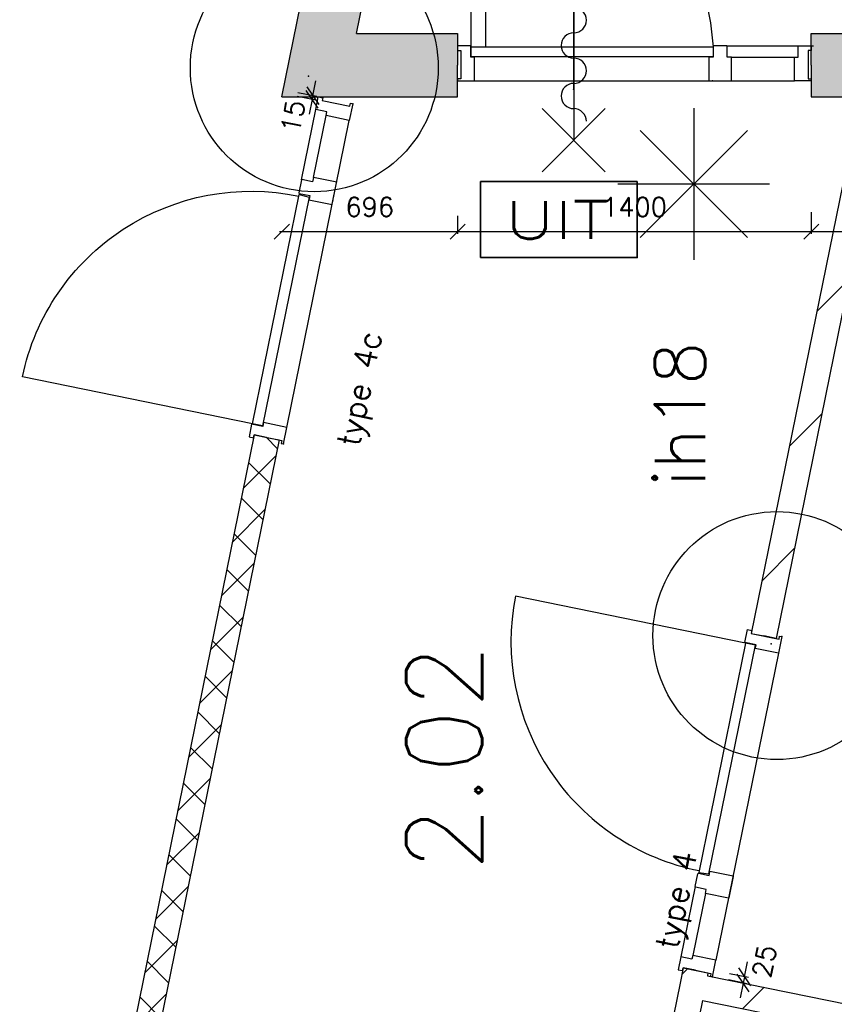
# Model space of a CAD drawing. Extents: x 7198 to 172353, y -998 to 131648.
# Tile 54 of 66: x 35015 to 38241, y 85055 to 88952. Entities that reach past the tile are written whole.
import ezdxf
from ezdxf.enums import TextEntityAlignment as Align

# ---------------------------------------------------------------- set-up
doc = ezdxf.new("R2010")
doc.units = 0
doc.header["$LTSCALE"] = 50
doc.header["$MEASUREMENT"] = 0
doc.header["$PDSIZE"] = -1
doc.layers.get('0').update_dxf_attribs({"linetype": 'CONTINUOUS'})
doc.layers.get('DEFPOINTS').update_dxf_attribs({"linetype": 'CONTINUOUS'})
for name, color, linetype in [('00', 7, 'CONTINUOUS'), ('_DETAILNUMMERS', 4, 'CONTINUOUS'), ('_DETAILNUMMERSTEKST', 4, 'CONTINUOUS'), ('A--A21--_F12--', 7, 'CONTINUOUS'), ('A--A21--_F123-', 9, 'CONTINUOUS'), ('A--A22--_F123-', 9, 'CONTINUOUS'), ('A--L21--', 3, 'CONTINUOUS'), ('A--L21--_F12--', 7, 'CONTINUOUS'), ('A--L21A1_BUITENWAND', 1, 'CONTINUOUS'), ('A--L22--_F-2--', 7, 'CONTINUOUS'), ('A--L32--', 7, 'CONTINUOUS'), ('A--L32--_F123-', 1, 'CONTINUOUS'), ('A--L32--_F123-DRAAIR', 7, 'CONTINUOUS'), ('A--L63--', 7, 'CONTINUOUS'), ('A--L63--_F123-', 7, 'CONTINUOUS'), ('A--L65--', 7, 'CONTINUOUS'), ('A--L65--_F-23-', 7, 'CONTINUOUS'), ('A--L65--_F123-', 7, 'CONTINUOUS'), ('A--L90--', 7, 'CONTINUOUS'), ('A--M$1A-_F123-', 1, 'CONTINUOUS'), ('A--M1$A-_F123-', 1, 'CONTINUOUS'), ('A--T$1A-_F123-_RNR', 4, 'CONTINUOUS'), ('A--T63--_F123-', 1, 'CONTINUOUS'), ('TEKST_KOZIJNMERK', 2, 'CONTINUOUS'), ('X--LR---_CP', 7, 'CONTINUOUS')]:
    doc.layers.add(name, color=color, linetype=linetype)
doc.styles.add('ALFA-0_25', font='ROMANS')
doc.styles.add('B-01', font='SIMPLEX.SHX', dxfattribs={"width": 0.8, "height": 4.5})
doc.styles.add('HIEMSTRA', font='romans.shx')
doc.dimstyles.get("Standard").update_dxf_attribs({"dimscale": 40, "dimtxt": 2.5, "dimasz": 2, "dimexe": 0.3, "dimexo": 0.3, "dimgap": 2, "dimtad": 1, "dimdec": 0, "dimzin": 0, "dimdsep": 46, "dimtxsty": 'HIEMSTRA', "dimblk1": 'OBLIQUE', "dimblk2": 'OBLIQUE', "dimsah": 1, "dimcen": -0.09, "dimdle": 0.3, "dimse1": 1, "dimclrd": 2, "dimclre": 2, "dimclrt": 3, "dimadec": 0, "dimazin": 0, "dimtfac": 1, "dimtdec": 4, "dimtofl": 0, "dimtmove": 2, "dimatfit": 3, "dimldrblk": 'OBLIQUE', "dimfxl": 1, "dimtvp": 625, "dimtolj": 1, "dimtzin": 0, "dimarcsym": 0})
doc.dimstyles.new('STANDARD$0', dxfattribs={"dimscale": 50, "dimtxt": 2.5, "dimasz": 2, "dimexe": 2, "dimexo": 0, "dimgap": 2, "dimtad": 1, "dimdec": 0, "dimzin": 0, "dimdsep": 46, "dimtxsty": 'ALFA-0_25', "dimblk1": 'OBLIQUE', "dimblk2": 'OBLIQUE', "dimsah": 1, "dimcen": -3, "dimdle": 2, "dimclrd": 1, "dimclre": 1, "dimclrt": 2, "dimadec": 0, "dimazin": 0, "dimtfac": 0.666667, "dimtofl": 0, "dimtmove": 2, "dimatfit": 3, "dimldrblk": 'OBLIQUE', "dimfxl": 1, "dimtvp": 0.833333, "dimtolj": 1, "dimtzin": 0, "dimarcsym": 0})

# ---------------------------------------------------------------- blocks, each defined once
blk = doc.blocks.new('dr_930type4')
at = {"layer": 'A--L32--_F123-', "color": 1}
for p, q in [((67, 0), (1307, 0)), ((1057, -93.8), (1307, -93.8)), ((1038, -139), (1322, -139))]:
    blk.add_line(p, q, dxfattribs=at)
at = {"layer": 'A--L32--_F123-'}
for points in [[(0, -9), (0, 0), (67, 0), (67, -93.8), (52, -93.8), (52, -139), (0, -139), (0, -121), (12, -121), (12, -9), (0, -9)], [(969, 0), (1055, 0), (1057, 0), (1057, -93.8), (1057, -93.8), (1040, -93.8), (1040, -137), (1038, -139), (986, -139), (984, -137), (984, -93.8), (969, -93.8), (967, -93.8), (967, 0)], [(1374, -9), (1374, 0), (1307, 0), (1307, -93.8), (1322, -93.8), (1322, -139), (1374, -139), (1374, -121), (1362, -121), (1362, -9), (1374, -9)], [(54, -95.6), (54, -135.6), (980.1, -135.6), (977.1, -95.6), (54, -95.6)]]:
    blk.add_lwpolyline(points, close=True, dxfattribs=at)
blk.add_point((1374, 0), dxfattribs=at)
blk.add_point((1374, 0), dxfattribs=at)
at = {"layer": 'A--L32--_F123-DRAAIR', "color": 1}
blk.add_lwpolyline([(54, -135.6), (54, -1065.6, 0.414214), (973, -135.8)], format="xyb", dxfattribs=at)
at = {"layer": 'X--LR---_CP', "color": 1, "linetype": 'Continuous'}
blk.add_point((0, 0), dxfattribs=at)
at = {"layer": 'X--LR---_CP', "color": 1}
blk.add_point((982, 0), dxfattribs=at)
blk = doc.blocks.new('*U865')
at = {"layer": 'A--A22--_F123-', "linetype": 'Continuous'}
h = blk.add_hatch(dxfattribs=at)
h.set_pattern_fill('ALFALINE', color=256, scale=300, style=0)
h.set_pattern_definition([(45, (-37679.05, -85129.53), (-212.132, 212.132), [])])
h.paths.add_polyline_path([(0, 0), (39, -59), (-260.7, -1530.2), (-309.7, -1520.2), (-358.7, -1510.2), (-49, 10)])
at = {"layer": 'A--L22--_F-2--', "color": 3, "linetype": 'Continuous'}
for points in [[(-49, 10), (-49, 10), (-358.7, -1510.2), (-309.7, -1520.2)], [(39, -59), (39, -59), (-260.7, -1530.2), (-309.7, -1520.2)]]:
    blk.add_lwpolyline(points, dxfattribs=at)
blk = doc.blocks.new('*U864')
at = {"layer": 'A--A22--_F123-', "linetype": 'Continuous'}
h = blk.add_hatch(dxfattribs=at)
h.set_pattern_fill('ALFALINE', color=256, scale=300, style=0)
h.set_pattern_definition([(45, (-37679.05, -85129.53), (-212.132, 212.132), [])])
h.paths.add_polyline_path([(0, 0), (59, 39), (1728.1, -301), (1678.1, -341.8), (1628.1, -382.7), (39, -59)])
at = {"layer": 'A--L22--_F-2--', "color": 3, "linetype": 'Continuous'}
for points in [[(59, 39), (59, 39), (1728.1, -301), (1728.1, -301)], [(39, -59), (39, -59), (1628.1, -382.7), (1628.1, -382.7)]]:
    blk.add_lwpolyline(points, dxfattribs=at)
blk = doc.blocks.new('Q060089-')
at = {"layer": 'A--L63--_F123-', "color": 1, "linetype": 'Continuous'}
blk.add_lwpolyline([(0, 0), (0, 300), (620, 300), (620, 0)], close=True, dxfattribs=at)
at = {"layer": 'X--LR---_CP'}
blk.add_point((620, 0), dxfattribs=at)
blk.add_point((620, 0), dxfattribs=at)
blk.add_point((620, 0), dxfattribs=at)
at = {"layer": 'A--T63--_F123-', "style": 'ALFA-0_25', "width": 1.279785}
blk.add_text('UIT', height=150, dxfattribs=at).set_placement((96.2, 73.1), (507.6, 73.1), align=Align.FIT)
at = {"layer": 'A--L63--_F123-', "linetype": 'Continuous'}
mesh = blk.add_polyface(dxfattribs=at)
corners = [(0, 0), (0, 300), (620, 300), (620, 0)]
mesh.append_faces([[corners[k] for k in face] for face in [(0, 1, 1, 1), (1, 2, 2, 2), (2, 3, 3, 3), (3, 0, 0, 0)]])
mesh.append_faces([[corners[k] for k in face] for face in [(0, 3, 2, 1)]], dxfattribs={"vtx0": -1, "vtx1": -1, "vtx2": -1, "vtx3": -1})
blk = doc.blocks.new('*U835')
at = {"layer": 'A--A22--_F123-', "linetype": 'Continuous'}
h = blk.add_hatch(dxfattribs=at)
h.set_pattern_fill('ALFAKRS', color=256, scale=120, style=0)
h.set_pattern_definition([(45, (-35993.07, -87298.56), (-84.85281, 84.85281), []), (135, (-35993.07, -87298.56), (-84.85281, -84.85281), [])])
h.paths.add_polyline_path([(0, 0), (49, -10), (-736.8, -3867.6), (-785.8, -3857.6), (-834.8, -3847.6), (-49, 10)])
at = {"layer": 'A--L22--_F-2--', "color": 2, "linetype": 'Continuous'}
for points in [[(0, 0), (-49, 10), (-834.8, -3847.6), (-785.8, -3857.6)], [(0, 0), (49, -10), (-736.8, -3867.6), (-785.8, -3857.6)]]:
    blk.add_lwpolyline(points, dxfattribs=at)
blk = doc.blocks.new('S060204-')
at = {"layer": 'A--L65--_F-23-', "color": 255}
blk.add_circle((0, 0), 0.0123, dxfattribs=at)
at = {"layer": 'A--L65--_F123-', "color": 1, "linetype": 'Continuous'}
for points in [[(-1.25, 6.25), (1.25, 3.75)], [(1.25, 6.25), (-1.25, 3.75)], [(0, 0), (0, 5)]]:
    blk.add_lwpolyline(points, dxfattribs=at)
blk = doc.blocks.new('S060205A')
at = {"layer": 'A--L65--_F-23-', "color": 255}
blk.add_circle((0, -0.0123), 0.0123, dxfattribs=at)
at = {"layer": 'A--L65--_F123-', "color": 1, "linetype": 'Continuous'}
blk.add_lwpolyline([(0, -0.0123), (0, 6.2377)], dxfattribs=at)
for points in [[(-0.5, 5.7377, 0.41), (0, 5.2377)], [(0, 4.2377, 1), (0, 5.2377)], [(0, 4.2377, 1), (0, 3.2377)], [(0, 2.2377, 1), (0, 3.2377)], [(0, 2.2377, 1), (0, 1.2377)], [(0.5, 0.7377, 0.41), (0, 1.2377)]]:
    blk.add_lwpolyline(points, format="xyb", dxfattribs=at)
at = {"layer": 'A--L65--', "xscale": -1}
blk.add_blockref('S060204-', (0, 1.4877), dxfattribs=at)
blk.add_blockref('S060204-', (0, 1.4877), dxfattribs=at)
at = {"layer": 'A--L65--', "rotation": 180}
blk.add_blockref('S060204-', (0, 4.4877), dxfattribs=at)
blk.add_blockref('S060204-', (0, 4.4877), dxfattribs=at)
blk = doc.blocks.new('*U785')
at = {"layer": 'A--A21--_F123-', "linetype": 'Continuous'}
blk.add_hatch(color=256, dxfattribs=at).paths.add_polyline_path([(0, 0), (-147.9, -125), (1028.4, 5649.8), (1140.7, 5599.8), (1253, 5549.8), (147.9, 125)])
at = {"layer": 'A--A21--_F12--', "color": 8}
for points in [[(0, 0), (-147.9, -125), (1140.7, 5599.8), (1028.4, 5649.8)], [(1140.7, 5599.8), (1253, 5549.8), (0, 0), (147.9, 125)]]:
    blk.add_solid(points, dxfattribs=at)
at = {"layer": 'A--L21--_F12--', "color": 3, "linetype": 'Continuous'}
for points in [[(-147.9, -125), (-147.9, -125), (1028.4, 5649.8), (1028.4, 5649.8)], [(147.9, 125), (147.9, 125), (1253, 5549.8), (1253, 5549.8)]]:
    blk.add_lwpolyline(points, dxfattribs=at)
blk = doc.blocks.new('*U782')
at = {"layer": 'A--A21--_F123-', "linetype": 'Continuous'}
blk.add_hatch(color=256, dxfattribs=at).paths.add_polyline_path([(0, 0), (-147.9, -125), (548.1, -125), (548.1, 0), (548.1, 125), (147.9, 125)])
at = {"layer": 'A--A21--_F12--', "color": 8}
for points in [[(548.1, 0), (548.1, 125), (0, 0), (147.9, 125)], [(0, 0), (-147.9, -125), (548.1, 0), (548.1, -125)]]:
    blk.add_solid(points, dxfattribs=at)
at = {"layer": 'A--L21--_F12--', "color": 3, "linetype": 'Continuous'}
for points in [[(147.9, 125), (147.9, 125), (548.1, 125), (548.1, 0)], [(-147.9, -125), (-147.9, -125), (548.1, -125), (548.1, 0)]]:
    blk.add_lwpolyline(points, dxfattribs=at)
blk = doc.blocks.new('*U779')
at = {"layer": 'A--A21--_F123-', "linetype": 'Continuous'}
blk.add_hatch(color=256, dxfattribs=at).paths.add_polyline_path([(0, 0), (0, 125), (1164.5, 125), (1266.6, 0), (1266.6, -125), (0, -125)])
at = {"layer": 'A--A21--_F12--', "color": 8}
for points in [[(0, 0), (0, 125), (1266.6, 0), (1164.5, 125)], [(1266.6, 0), (1266.6, -125), (0, 0), (0, -125)]]:
    blk.add_solid(points, dxfattribs=at)
at = {"layer": 'A--L21--_F12--', "color": 3, "linetype": 'Continuous'}
for points in [[(0, 0), (0, 125), (1164.5, 125), (1164.5, 125)], [(0, 0), (0, -125), (1266.6, -125), (1266.6, -125)]]:
    blk.add_lwpolyline(points, dxfattribs=at)
blk = doc.blocks.new('*U767')
at = {"layer": 'A--A22--_F123-', "linetype": 'Continuous'}
h = blk.add_hatch(dxfattribs=at)
h.set_pattern_fill('ALFALINE', color=256, scale=300, style=0)
h.set_pattern_definition([(45, (-38350.73, -88426.9), (-212.132, 212.132), [])])
h.paths.add_polyline_path([(0, 0), (49, -10), (-340.8, -1923.8), (-389.8, -1913.8), (-438.8, -1903.8), (-49, 10)])
at = {"layer": 'A--L22--_F-2--', "color": 3, "linetype": 'Continuous'}
for points in [[(0, 0), (-49, 10), (-438.8, -1903.8), (-389.8, -1913.8)], [(0, 0), (49, -10), (-340.8, -1923.8), (-389.8, -1913.8)]]:
    blk.add_lwpolyline(points, dxfattribs=at)
blk = doc.blocks.new('_OBLIQUE')
at = {"color": 0, "linetype": 'ByBlock'}
blk.add_line((-0.5, -0.5), (0.5, 0.5), dxfattribs=at)
blk = doc.blocks.new('*D383')
at = {"layer": 'A--M$1A-_F123-', "color": 2, "linetype": 'Continuous', "lineweight": -2, "transparency": 16777216}
for p, q in [((36749.4, 88175.5), (36749.4, 88104.2)), ((36044.4, 88113.2), (36758.4, 88113.2))]:
    blk.add_line(p, q, dxfattribs=at)
at = {"layer": 'DEFPOINTS', "color": 0, "linetype": 'Continuous', "transparency": 16777216}
for p in [(36053.4, 88184.5), (36749.4, 88184.5), (36749.4, 88113.2)]:
    blk.add_point(p, dxfattribs=at)
at = {"layer": 'A--M$1A-_F123-', "color": 2, "linetype": 'Continuous', "lineweight": -2, "transparency": 16777216, "xscale": 60, "yscale": 60, "zscale": 60, "rotation": 180}
blk.add_blockref('_OBLIQUE', (36053.4, 88113.2), dxfattribs=at)
at = {"layer": 'A--M$1A-_F123-', "color": 2, "linetype": 'Continuous', "lineweight": -2, "transparency": 16777216, "xscale": 60, "yscale": 60, "zscale": 60}
blk.add_blockref('_OBLIQUE', (36749.4, 88113.2), dxfattribs=at)
at = {"layer": 'A--M$1A-_F123-', "color": 3, "linetype": 'Continuous', "transparency": 16777216, "insert": (36401.4, 88210.7), "char_height": 75, "attachment_point": 5, "style": 'HIEMSTRA'}
blk.add_mtext('\\A1;696', dxfattribs=at)
blk = doc.blocks.new('*D384')
at = {"layer": 'A--M$1A-_F123-', "color": 2, "linetype": 'Continuous', "lineweight": -2, "transparency": 16777216}
for p, q in [((38149.4, 88190.1), (38149.4, 88104.2)), ((36740.4, 88113.2), (38158.4, 88113.2))]:
    blk.add_line(p, q, dxfattribs=at)
at = {"layer": 'DEFPOINTS', "color": 0, "linetype": 'Continuous', "transparency": 16777216}
for p in [(38149.4, 88199.1), (36749.4, 88127.9), (38149.4, 88113.2)]:
    blk.add_point(p, dxfattribs=at)
at = {"layer": 'A--M$1A-_F123-', "color": 2, "linetype": 'Continuous', "lineweight": -2, "transparency": 16777216, "xscale": 60, "yscale": 60, "zscale": 60, "rotation": 180}
blk.add_blockref('_OBLIQUE', (36749.4, 88113.2), dxfattribs=at)
at = {"layer": 'A--M$1A-_F123-', "color": 2, "linetype": 'Continuous', "lineweight": -2, "transparency": 16777216, "xscale": 60, "yscale": 60, "zscale": 60}
blk.add_blockref('_OBLIQUE', (38149.4, 88113.2), dxfattribs=at)
at = {"layer": 'A--M$1A-_F123-', "color": 3, "linetype": 'Continuous', "transparency": 16777216, "insert": (37449.4, 88210.7), "char_height": 75, "attachment_point": 5, "style": 'HIEMSTRA'}
blk.add_mtext('\\A1;1400', dxfattribs=at)
blk = doc.blocks.new('*D385')
at = {"layer": 'A--M$1A-_F123-', "color": 2, "linetype": 'Continuous', "lineweight": -2, "transparency": 16777216}
for p, q in [((40982.2, 88183.3), (40982.2, 88104.2)), ((38140.4, 88113.2), (40991.2, 88113.2))]:
    blk.add_line(p, q, dxfattribs=at)
at = {"layer": 'DEFPOINTS', "color": 0, "linetype": 'Continuous', "transparency": 16777216}
for p in [(38149.4, 88192.3), (40982.2, 88192.3), (40982.2, 88113.2)]:
    blk.add_point(p, dxfattribs=at)
at = {"layer": 'A--M$1A-_F123-', "color": 2, "linetype": 'Continuous', "lineweight": -2, "transparency": 16777216, "xscale": 60, "yscale": 60, "zscale": 60, "rotation": 180}
blk.add_blockref('_OBLIQUE', (38149.4, 88113.2), dxfattribs=at)
at = {"layer": 'A--M$1A-_F123-', "color": 2, "linetype": 'Continuous', "lineweight": -2, "transparency": 16777216, "xscale": 60, "yscale": 60, "zscale": 60}
blk.add_blockref('_OBLIQUE', (40982.2, 88113.2), dxfattribs=at)
at = {"layer": 'A--M$1A-_F123-', "color": 3, "linetype": 'Continuous', "transparency": 16777216, "insert": (39565.8, 88210.7), "char_height": 75, "attachment_point": 5, "style": 'HIEMSTRA'}
blk.add_mtext('\\A1;2833', dxfattribs=at)
blk = doc.blocks.new('*D421')
at = {"color": 1, "linetype": 'ByBlock', "transparency": 16777216}
for p, q in [((36176.1, 88651.1), (36187.5, 88710)), ((36189.5, 88633.4), (36114.4, 88647.8)), ((36192.3, 88648), (36117.2, 88662.4)), ((36176.1, 88651.1), (36173.3, 88636.5)), ((36173.3, 88636.5), (36162, 88577.5))]:
    blk.add_line(p, q, dxfattribs=at)
at = {"layer": 'DEFPOINTS', "color": 0, "linetype": 'ByBlock', "transparency": 16777216}
for p in [(36192.3, 88648), (36173.3, 88636.5), (36189.5, 88633.4)]:
    blk.add_point(p, dxfattribs=at)
at = {"color": 1, "linetype": 'ByBlock', "transparency": 16777216, "xscale": 60, "yscale": 60, "zscale": 60}
for p, rotation in [((36176.1, 88651.1), 259.1058708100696), ((36173.3, 88636.5), 79.10587081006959)]:
    blk.add_blockref('_OBLIQUE', p, dxfattribs=dict(at, rotation=rotation))
at = {"color": 2, "linetype": 'ByBlock', "transparency": 16777216, "insert": (36097.4, 88569.1), "char_height": 75, "attachment_point": 5, "rotation": 79.1059, "style": 'ALFA-0_25'}
blk.add_mtext('\\A1;15', dxfattribs=at)
blk = doc.blocks.new('*D424')
at = {"color": 1, "linetype": 'ByBlock', "transparency": 16777216}
for p, q in [((37885, 85164.1), (37897, 85222.9)), ((37895.5, 85136.5), (37821.2, 85151.6)), ((37900.5, 85160.9), (37826.2, 85176.1)), ((37880, 85139.6), (37868, 85080.8)), ((37885, 85164.1), (37880, 85139.6))]:
    blk.add_line(p, q, dxfattribs=at)
at = {"layer": 'DEFPOINTS', "color": 0, "linetype": 'ByBlock', "transparency": 16777216}
for p in [(37880, 85139.6), (37900.5, 85160.9), (37895.5, 85136.5)]:
    blk.add_point(p, dxfattribs=at)
at = {"color": 1, "linetype": 'ByBlock', "transparency": 16777216, "xscale": 60, "yscale": 60, "zscale": 60}
for p, rotation in [((37885, 85164.1), 258.486290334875), ((37880, 85139.6), 78.48629033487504)]:
    blk.add_blockref('_OBLIQUE', p, dxfattribs=dict(at, rotation=rotation))
at = {"color": 2, "linetype": 'ByBlock', "transparency": 16777216, "insert": (37963.7, 85225.8), "char_height": 75, "attachment_point": 5, "rotation": 78.4863, "style": 'ALFA-0_25'}
blk.add_mtext('\\A1;25', dxfattribs=at)
blk = doc.blocks.new('DETAILNR')
at = {"layer": '_DETAILNUMMERS'}
blk.add_circle((32.9, -23.2), 490.7, dxfattribs=at)
at = {"layer": 'X--LR---_CP'}
blk.add_point((0, 0), dxfattribs=at)
at = {"layer": '_DETAILNUMMERSTEKST', "style": 'ALFA-0_25'}
blk.add_attdef('DETAILNR', text='', height=200, rotation=90, dxfattribs=at).set_placement((-618.4, 223.8), align=Align.RIGHT)
blk = doc.blocks.new('fijn_schuurwerk')
at = {"layer": '00', "color": 4}
for p, q in [((-0.000025, 300), (-0.000025, -300)), ((-212.132075, 212.132), (212.132025, -212.132)), ((-212.131875, -212.132), (212.132025, 212.13215)), ((-299.999975, 0), (299.999975, 0))]:
    blk.add_line(p, q, dxfattribs=at)
blk = doc.blocks.new('*U537')
at = {"layer": 'A--A22--_F123-', "linetype": 'Continuous'}
h = blk.add_hatch(dxfattribs=at)
h.set_pattern_fill('ALFALINE', color=256, scale=300, style=0)
h.set_pattern_definition([(45, (-37691.43, -85190.28), (-212.132, 212.132), [])])
h.paths.add_polyline_path([(0, 0), (49, -10), (46.6, -21.7), (-12.4, -60.8), (-61.4, -50.8), (-49, 10)])
at = {"layer": 'A--L22--_F-2--', "color": 3, "linetype": 'Continuous'}
for points in [[(0, 0), (-49, 10), (-61.4, -50.8), (-61.4, -50.8)], [(0, 0), (49, -10), (46.6, -21.7), (46.6, -21.7)]]:
    blk.add_lwpolyline(points, dxfattribs=at)

msp = doc.modelspace()

# ---------------------------------------------------------------- linework, layer by layer
at = {"layer": 'A--L21A1_BUITENWAND'}
msp.add_line((36860.6, 88844.9), (36861.6, 89771.2), dxfattribs=at)
at = {"layer": 'A--L32--_F123-', "color": 1}
for p, q in [((37814.4, 88848.4), (38158.4, 88848.4)), ((37833.4, 88803.1), (38083.4, 88803.1)), ((36816.4, 88709.4), (38083.4, 88709.4))]:
    msp.add_line(p, q, dxfattribs=at)
at = {"layer": 'A--L32--_F123-'}
for points in [[(36749.4, 88718.4), (36749.4, 88709.4), (36816.4, 88709.4), (36816.4, 88803.1), (36801.4, 88803.1), (36801.4, 88848.4), (36749.4, 88848.4), (36749.4, 88830.4), (36761.4, 88830.4), (36761.4, 88718.4), (36749.4, 88718.4)], [(36803.4, 88804.9), (36803.4, 88844.9), (37760.4, 88844.9), (37760.4, 88804.9), (36803.4, 88804.9)], [(37745.4, 88709.4), (37831.4, 88709.4), (37833.4, 88709.4), (37833.4, 88803.1), (37833.4, 88803.1), (37816.4, 88803.1), (37816.4, 88846.4), (37814.4, 88848.4), (37762.4, 88848.4), (37760.4, 88846.4), (37760.4, 88803.1), (37745.4, 88803.1), (37743.4, 88803.1), (37743.4, 88709.4)], [(38149.4, 88718.4), (38149.4, 88709.4), (38082.4, 88709.4), (38082.4, 88803.1), (38097.4, 88803.1), (38097.4, 88848.4), (38149.4, 88848.4), (38149.4, 88830.4), (38137.4, 88830.4), (38137.4, 88718.4), (38149.4, 88718.4)]]:
    msp.add_lwpolyline(points, close=True, dxfattribs=at)
msp.add_point((38149.4, 88709.4), dxfattribs=at)
msp.add_point((38149.4, 88709.4), dxfattribs=at)
at = {"layer": 'A--L32--_F123-DRAAIR', "color": 1}
msp.add_lwpolyline([(36803.4, 88844.9), (36803.4, 89774.9, -0.386041), (37760.4, 88844.9)], format="xyb", dxfattribs=at)
at = {"layer": 'X--LR---_CP', "color": 1}
msp.add_point((37758.4, 88709.4), dxfattribs=at)

# ---------------------------------------------------------------- block references
at = {"layer": '00', "linetype": 'Continuous'}
ref = msp.add_blockref('DETAILNR', (36158.6, 88728.9), dxfattribs=dict(at, rotation=90))
ref.add_attrib('DETAILNR', 'ih26b', dxfattribs={"layer": '_DETAILNUMMERSTEKST', "height": 200, "rotation": 90, "style": 'ALFA-0_25'}).set_placement((35898.3, 89925.1), align=Align.RIGHT)
ref = msp.add_blockref('DETAILNR', (37990, 86481.7), dxfattribs=dict(at, rotation=90))
ref.add_attrib('DETAILNR', 'ih18', dxfattribs={"layer": '_DETAILNUMMERSTEKST', "height": 200, "rotation": 90, "style": 'ALFA-0_25'}).set_placement((37729.6, 87677.9), align=Align.RIGHT)
at = {"layer": 'A--L21--', "linetype": 'Continuous'}
for name, p in [('*U785', (36201.3, 88771.9)), ('*U782', (36201.3, 88771.9)), ('*U779', (38149.4, 88771.9)), ('*U767', (38350.7, 88426.9)), ('*U835', (35993.1, 87298.6)), ('*U537', (37691.4, 85190.3)), ('*U865', (37679.1, 85129.5)), ('*U864', (37679.1, 85129.5))]:
    msp.add_blockref(name, p, dxfattribs=at)
at = {"layer": 'A--L32--', "linetype": 'Continuous', "xscale": -0.9999999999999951, "rotation": 258.4862903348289}
msp.add_blockref('dr_930type4', (36059.6, 87272.8), dxfattribs=at)
at = {"layer": 'A--L32--', "linetype": 'Continuous', "rotation": 258.4862903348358}
msp.add_blockref('dr_930type4', (38032.9, 86510.7), dxfattribs=at)
at = {"layer": 'A--L63--', "linetype": 'Continuous'}
msp.add_blockref('Q060089-', (36840.3, 88011.2), dxfattribs=at)
at = {"layer": 'A--L65--', "xscale": 100, "yscale": 100, "zscale": 2, "rotation": 180}
msp.add_blockref('S060205A', (37209, 89123.7), dxfattribs=at)
at = {"layer": 'A--L90--', "rotation": 270}
msp.add_blockref('fijn_schuurwerk', (37684.1, 88301.6), dxfattribs=at)

# ---------------------------------------------------------------- texts
at = {"layer": 'A--T$1A-_F123-_RNR', "style": 'ALFA-0_25'}
msp.add_text('2.02', height=300, rotation=90, dxfattribs=at).set_placement((36845.8, 85581.1))
at = {"layer": 'TEKST_KOZIJNMERK', "style": 'B-01'}
for s, p in [('type 4c', (36358.4, 87257.8)), ('type 4', (37619.5, 85269))]:
    msp.add_text(s, height=90, rotation=78.486, dxfattribs=at).set_placement(p)

# ---------------------------------------------------------------- dimensions: what is measured, and where the dimension line sits
at = {"layer": 'A--M$1A-_F123-', "linetype": 'Continuous'}
for base, p1, p2, picture, middle in [((36749.4, 88113.2), (36053.4, 88184.5), (36749.4, 88184.5), '*D383', (36401.4, 88210.7)), ((38149.4, 88113.2), (36749.4, 88127.9), (38149.4, 88199.1), '*D384', (37449.4, 88210.7)), ((40982.2, 88113.2), (38149.4, 88192.3), (40982.2, 88192.3), '*D385', (39565.8, 88210.7))]:
    dim = msp.add_linear_dim(base=base, p1=p1, p2=p2, dimstyle='Standard', override={"dimscale": 30}, dxfattribs=at)
    dim.commit()
    dim.dimension.update_dxf_attribs({"geometry": picture, "text_midpoint": middle})
at = {"layer": 'A--M1$A-_F123-'}
for base, p1, p2, angle, picture, middle in [((36173.3, 88636.5), (36192.3, 88648), (36189.5, 88633.4), 259.1059, '*D421', (36097.4, 88569.1)), ((37880, 85139.6), (37900.5, 85160.9), (37895.5, 85136.5), 258.4863, '*D424', (37963.7, 85225.8))]:
    dim = msp.add_linear_dim(base=base, p1=p1, p2=p2, angle=angle, dimstyle='STANDARD$0', override={"dimscale": 30, "dimblk1": 'OBLIQUE', "dimblk2": 'OBLIQUE'}, dxfattribs=at)
    dim.commit()
    dim.dimension.update_dxf_attribs({"geometry": picture, "text_midpoint": middle, "dimtype": 161})

doc.saveas('drawing.dxf')
